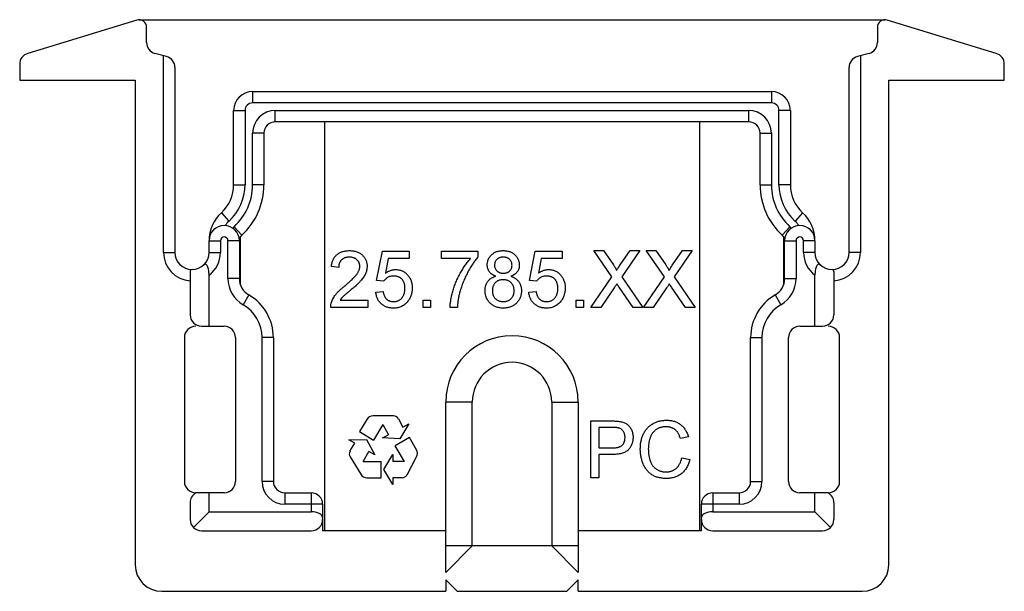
# Model space of a CAD drawing. Header units: millimetres. Extents: x -13 to 13, y 0 to 15.1.
import ezdxf

# ---------------------------------------------------------------- set-up
doc = ezdxf.new("R2010")
doc.units = ezdxf.units.MM

msp = doc.modelspace()

# ---------------------------------------------------------------- linework, layer by layer
at = {"color": 7, "linetype": 'Continuous', "lineweight": 25}
for p, q in [((-9.908, 15.091), (-12.788, 14.211)), ((-9.85, 15.1), (9.85, 15.1)), ((12.788, 14.211), (9.908, 15.091)), ((-9.65, 14.5), (-9.65, 14.9)), ((9.65, 14.9), (9.65, 14.5)), ((-9.122, 14.128), (-9.428, 14.21)), ((-9.2, 8.95), (-9.2, 14.149)), ((9.428, 14.21), (9.122, 14.128)), ((9.2, 14.149), (9.2, 8.95)), ((-13, 13.924), (-13, 13.5)), ((-8.9, 13.839), (-8.9, 8.95)), ((8.9, 8.95), (8.9, 13.839)), ((13, 13.5), (13, 13.924)), ((-13, 13.5), (-9.95, 13.5)), ((-9.95, 13.5), (-9.95, 0.7)), ((9.95, 0.7), (9.95, 13.5)), ((9.95, 13.5), (13, 13.5)), ((-6.85, 13.202), (6.85, 13.202)), ((-6.85, 13.202), (-6.85, 12.902)), ((6.85, 13.202), (6.85, 12.902)), ((6.85, 12.902), (-6.85, 12.902)), ((-7.35, 12.702), (-7.05, 12.702)), ((-7.35, 10.738), (-7.35, 12.702)), ((-7.05, 12.702), (-7.05, 10.738)), ((-6.25, 12.402), (-6.25, 12.702)), ((-6.25, 12.702), (6.25, 12.702)), ((6.25, 12.402), (6.25, 12.702)), ((7.05, 10.738), (7.05, 12.702)), ((7.35, 12.702), (7.05, 12.702)), ((7.35, 12.702), (7.35, 10.738)), ((6.25, 12.402), (-6.25, 12.402)), ((-4.95, 12.402), (-4.95, 1.6)), ((4.95, 12.402), (4.95, 1.6)), ((-6.55, 12.102), (-6.85, 12.102)), ((-6.85, 10.738), (-6.85, 12.102)), ((-6.55, 12.102), (-6.55, 10.738)), ((6.55, 12.102), (6.85, 12.102)), ((6.55, 10.738), (6.55, 12.102)), ((6.85, 12.102), (6.85, 10.738)), ((-7.35, 10.738), (-7.05, 10.738)), ((-6.55, 10.738), (-6.85, 10.738)), ((6.55, 10.738), (6.85, 10.738)), ((7.35, 10.738), (7.05, 10.738)), ((-7.675, 10), (-7.473, 9.779)), ((7.675, 10), (7.473, 9.779)), ((-7.135, 9.41), (-7.338, 9.631)), ((7.135, 9.41), (7.338, 9.631)), ((-8, 8.95), (-8, 9.262)), ((-8, 9.262), (-7.7, 9.262)), ((-7.7, 9.262), (-7.7, 8.95)), ((-7.5, 8.262), (-7.5, 9.262)), ((-7.2, 9.262), (-7.5, 9.262)), ((-7.2, 9.262), (-7.2, 8.262)), ((-7.177, 9.355), (-7.177, 8.112)), ((7.177, 8.112), (7.177, 9.355)), ((7.2, 9.262), (7.5, 9.262)), ((7.2, 8.262), (7.2, 9.262)), ((7.5, 9.262), (7.5, 8.262)), ((7.7, 8.95), (7.7, 9.262)), ((8, 9.262), (7.7, 9.262)), ((8, 9.262), (8, 8.95)), ((-9.2, 8.95), (-8.9, 8.95)), ((-8, 8.95), (-7.7, 8.95)), ((-3.577, 8.212), (-3.423, 8.981)), ((-3.423, 8.981), (-2.712, 8.981)), ((-2.712, 8.981), (-2.712, 8.788)), ((-1.865, 8.981), (-0.904, 8.981)), ((-1.865, 8.788), (-1.865, 8.981)), ((-0.904, 8.981), (-0.904, 8.825)), ((0.462, 8.212), (0.615, 8.981)), ((0.615, 8.981), (1.327, 8.981)), ((1.327, 8.981), (1.327, 8.788)), ((2.163, 9), (2.418, 9)), ((2.64, 8.307), (2.163, 9)), ((2.418, 9), (2.679, 8.62)), ((2.855, 8.62), (3.116, 9)), ((3.374, 9), (2.897, 8.305)), ((3.116, 9), (3.374, 9)), ((3.547, 9), (3.802, 9)), ((4.025, 8.307), (3.547, 9)), ((3.802, 9), (4.064, 8.62)), ((4.24, 8.62), (4.501, 9)), ((4.759, 9), (4.282, 8.305)), ((4.501, 9), (4.759, 9)), ((8, 8.95), (7.7, 8.95)), ((9.2, 8.95), (8.9, 8.95)), ((-3.266, 8.788), (-3.342, 8.4)), ((-2.712, 8.788), (-3.266, 8.788)), ((-1.096, 8.788), (-1.865, 8.788)), ((0.773, 8.788), (0.696, 8.4)), ((1.327, 8.788), (0.773, 8.788)), ((-8.5, 8.45), (-8.5, 7.303)), ((-8, 7.003), (-8, 8.35)), ((-4.577, 8.558), (-4.769, 8.577)), ((8, 7.003), (8, 8.35)), ((8.5, 8.45), (8.5, 7.303)), ((-7.2, 8.262), (-7.5, 8.262)), ((-3.385, 8.192), (-3.577, 8.212)), ((0.654, 8.192), (0.462, 8.212)), ((2.086, 7.5), (2.64, 8.307)), ((2.897, 8.305), (3.451, 7.5)), ((3.471, 7.5), (4.025, 8.307)), ((4.282, 8.305), (4.836, 7.5)), ((7.2, 8.262), (7.5, 8.262)), ((-6.95, 7.829), (-7.1, 7.569)), ((-3.596, 7.904), (-3.404, 7.923)), ((0.442, 7.904), (0.635, 7.923)), ((2.699, 8.016), (2.344, 7.5)), ((3.196, 7.5), (2.831, 8.03)), ((4.084, 8.016), (3.729, 7.5)), ((4.581, 7.5), (4.216, 8.03)), ((6.95, 7.829), (7.1, 7.569)), ((-4.541, 7.692), (-3.808, 7.692)), ((-3.808, 7.692), (-3.808, 7.5)), ((-2.346, 7.692), (-2.154, 7.692)), ((-2.346, 7.5), (-2.346, 7.692)), ((-2.154, 7.692), (-2.154, 7.5)), ((1.692, 7.692), (1.885, 7.692)), ((1.692, 7.5), (1.692, 7.692)), ((1.885, 7.692), (1.885, 7.5)), ((-3.808, 7.5), (-4.788, 7.5)), ((-2.154, 7.5), (-2.346, 7.5)), ((-1.442, 7.5), (-1.635, 7.5)), ((1.885, 7.5), (1.692, 7.5)), ((2.344, 7.5), (2.086, 7.5)), ((3.451, 7.5), (3.196, 7.5)), ((3.729, 7.5), (3.471, 7.5)), ((4.836, 7.5), (4.581, 7.5)), ((-8.2, 7.003), (-7.6, 7.003)), ((7.6, 7.003), (8.2, 7.003)), ((-8.65, 6.703), (-8.65, 2.9)), ((-7.3, 6.703), (-7.3, 2.9)), ((-6.6, 2.9), (-6.6, 6.703)), ((-6.3, 6.703), (-6.6, 6.703)), ((-6.3, 6.703), (-6.3, 2.9)), ((6.3, 6.703), (6.6, 6.703)), ((6.3, 2.9), (6.3, 6.703)), ((6.6, 6.703), (6.6, 2.9)), ((7.3, 2.9), (7.3, 6.703)), ((8.65, 2.9), (8.65, 6.703)), ((-1.75, 0.5), (-1.75, 5)), ((-1.05, 5), (-1.75, 5)), ((-1.05, 1.2), (-1.05, 5)), ((1.05, 5), (1.75, 5)), ((1.05, 5), (1.05, 1.2)), ((1.75, 5), (1.75, 0.5)), ((-3.83, 4.541), (-4.025, 4.224)), ((-3.127, 4.633), (-3.666, 4.633)), ((-3, 4.557), (-2.883, 4.339)), ((-2.725, 4.423), (-2.961, 4.025)), ((-2.883, 4.339), (-2.725, 4.423)), ((2.081, 4.5), (2.632, 4.5)), ((2.081, 3), (2.081, 4.5)), ((-4.025, 4.224), (-3.657, 3.997)), ((-3.408, 4.403), (-3.657, 3.997)), ((-3.408, 4.403), (-3.265, 4.135)), ((2.292, 4.327), (2.292, 3.788)), ((2.65, 4.327), (2.292, 4.327)), ((-4.309, 4.003), (-3.845, 4.011)), ((-4.153, 3.912), (-4.309, 4.003)), ((-4.278, 3.699), (-4.153, 3.912)), ((-3.845, 4.011), (-3.624, 3.604)), ((-3.423, 4.05), (-3.265, 4.135)), ((-2.961, 4.025), (-3.423, 4.05)), ((-2.709, 4.061), (-3.083, 3.843)), ((-2.522, 3.739), (-2.709, 4.061)), ((4.658, 4.083), (4.446, 4.038)), ((-3.933, 3.432), (-3.78, 3.695)), ((-3.624, 3.604), (-3.78, 3.695)), ((-2.843, 3.432), (-3.083, 3.843)), ((2.292, 3.788), (2.654, 3.788)), ((-4.276, 3.551), (-3.993, 3.091)), ((-3.933, 3.432), (-3.457, 3.432)), ((-3.457, 3), (-3.457, 3.432)), ((-3.387, 3.216), (-3.147, 3.612)), ((-3.147, 3.612), (-3.147, 3.432)), ((-2.843, 3.432), (-3.147, 3.432)), ((-2.772, 3.076), (-2.518, 3.552)), ((2.292, 3.615), (2.292, 3)), ((2.66, 3.615), (2.292, 3.615)), ((4.485, 3.529), (4.696, 3.48)), ((-3.147, 2.82), (-3.387, 3.216)), ((-6.3, 2.9), (-6.6, 2.9)), ((-3.83, 3), (-3.457, 3)), ((-3.147, 3), (-3.147, 2.82)), ((-2.9, 3), (-3.147, 3)), ((2.292, 3), (2.081, 3)), ((6.3, 2.9), (6.6, 2.9)), ((-7.6, 2.6), (-8.35, 2.6)), ((-8, 2.1), (-8, 2.6)), ((-6, 2.6), (-6, 2.3)), ((-6, 2.6), (-5.3, 2.6)), ((-5.3, 2.6), (-5.3, 2.1)), ((5.3, 2.6), (5.3, 2.1)), ((5.3, 2.6), (6, 2.6)), ((6, 2.6), (6, 2.3)), ((8.35, 2.6), (7.6, 2.6)), ((8, 2.1), (8, 2.6)), ((-8.5, 2.34), (-8.5, 1.9)), ((8.5, 2.34), (8.5, 1.9)), ((-8, 2.1), (-8.412, 1.688)), ((-8, 2.1), (-5.3, 2.1)), ((-5, 2.3), (-6, 2.3)), ((-5, 2.3), (-5, 1.6)), ((5, 1.6), (5, 2.3)), ((6, 2.3), (5, 2.3)), ((5.3, 2.1), (8, 2.1)), ((8.412, 1.688), (8, 2.1)), ((-8.2, 1.6), (-5.3, 1.6)), ((-1.75, 1.6), (-5, 1.6)), ((5, 1.6), (1.75, 1.6)), ((5.3, 1.6), (8.2, 1.6)), ((-1.75, 0.5), (-1.05, 1.2)), ((1.75, 1.2), (-1.75, 1.2)), ((1.05, 1.2), (1.75, 0.5)), ((-1.75, 0.3), (-1.75, 0)), ((-1.45, 0), (-1.75, 0.3)), ((1.75, 0.3), (1.45, 0)), ((1.75, 0), (1.75, 0.3)), ((-9.25, 0), (-1.75, 0)), ((-1.45, 0), (1.45, 0)), ((1.75, 0), (9.25, 0))]:
    msp.add_line(p, q, dxfattribs=at)
at = {"color": 7, "linetype": 'Continuous', "lineweight": 25, "flags": 128}
for points in [[(-5, 1.95), (-5.006, 1.979), (-5.023, 2.007), (-5.051, 2.033), (-5.088, 2.056), (-5.133, 2.075), (-5.185, 2.089), (-5.241, 2.097), (-5.3, 2.1)], [(5.3, 2.1), (5.241, 2.097), (5.185, 2.089), (5.133, 2.075), (5.088, 2.056), (5.051, 2.033), (5.023, 2.007), (5.006, 1.979), (5, 1.95)]]:
    msp.add_lwpolyline(points, dxfattribs=at)
at = {"color": 7, "linetype": 'Continuous', "lineweight": 25}
for centre, radius, start, end in [((-9.85, 14.9), 0.2, 0, 107), ((9.85, 14.9), 0.2, 73, 180), ((-9.35, 14.5), 0.3, 180, 255), ((9.35, 14.5), 0.3, 285, 0), ((-12.7, 13.924), 0.3, 107, 180), ((-9.2, 13.839), 0.3, 0, 75), ((9.2, 13.839), 0.3, 105, 180), ((12.7, 13.924), 0.3, 0, 73), ((-6.85, 12.702), 0.5, 90, 180), ((6.85, 12.702), 0.5, 0, 90), ((-6.85, 12.702), 0.2, 90, 180), ((6.85, 12.702), 0.2, 0, 90), ((-6.25, 12.102), 0.6, 90, 180), ((6.25, 12.102), 0.6, 0, 90), ((-6.25, 12.102), 0.3, 90, 180), ((6.25, 12.102), 0.3, 0, 90), ((-8.35, 10.738), 1, 312.4542, 0), ((-8.35, 10.738), 1.3, 312.4542, 0), ((-8.35, 10.738), 1.5, 312.4542, 0), ((-8.35, 10.738), 1.8, 312.4542, 0), ((8.35, 10.738), 1.8, 180, 227.5458), ((8.35, 10.738), 1.5, 180, 227.5458), ((8.35, 10.738), 1.3, 180, 227.5458), ((8.35, 10.738), 1, 180, 227.5458), ((-7, 9.262), 1, 132.4542, 180), ((7, 9.262), 1, 0, 47.5458), ((-7.6, 9.262), 0.4, 0, 180), ((-7, 9.262), 0.7, 132.4542, 145.2281), ((-7, 9.262), 0.5, 132.4542, 138.5904), ((7.6, 9.262), 0.4, 0, 180), ((7, 9.262), 0.5, 41.4096, 47.5458), ((7, 9.262), 0.7, 34.7719, 47.5458), ((-7.6, 9.262), 0.1, 0, 180), ((-7, 9.262), 0.2, 132.4542, 180), ((7, 9.262), 0.2, 0, 47.5458), ((7.6, 9.262), 0.1, 0, 180), ((-8.45, 8.95), 0.75, 180, 266.1774), ((-8.45, 8.95), 0.45, 180, 0), ((-8.45, 8.95), 0.75, 306.8699, 0), ((8.45, 8.95), 0.75, 180, 233.1301), ((8.45, 8.95), 0.45, 180, 0), ((8.45, 8.95), 0.75, 273.8226, 0), ((-8.45, 8.45), 0.05, 90, 180), ((8.45, 8.45), 0.05, 0, 90), ((-6.7, 8.262), 0.8, 180, 240), ((-6.7, 8.262), 0.5, 180, 240), ((6.7, 8.262), 0.5, 300, 0), ((6.7, 8.262), 0.8, 300, 0), ((-7.6, 6.703), 1.3, 0, 60), ((7.6, 6.703), 1.3, 120, 180), ((-7.6, 6.703), 1, 0, 60), ((7.6, 6.703), 1, 120, 180), ((-8.2, 7.303), 0.3, 180, 270), ((8.2, 7.303), 0.3, 270, 0), ((-8.35, 6.703), 0.3, 90, 180), ((-7.6, 6.703), 0.3, 0, 90), ((7.6, 6.703), 0.3, 90, 180), ((8.35, 6.703), 0.3, 0, 90), ((0, 5), 1.75, 0, 180), ((0, 5), 1.05, 0, 180), ((-3.666, 4.441), 0.192, 90, 148.3925), ((-3.127, 4.489), 0.144, 28.1361, 90), ((-4.153, 3.626), 0.144, 149.7436, 211.6075), ((-2.688, 3.642), 0.192, 331.8639, 30.2564), ((-8.35, 2.9), 0.3, 180, 270), ((-7.6, 2.9), 0.3, 270, 0), ((-6, 2.9), 0.6, 180, 270), ((-6, 2.9), 0.3, 180, 270), ((-3.83, 3.192), 0.192, 211.6075, 270), ((-2.9, 3.144), 0.144, 270, 331.8639), ((6, 2.9), 0.6, 270, 0), ((6, 2.9), 0.3, 270, 0), ((7.6, 2.9), 0.3, 180, 270), ((8.35, 2.9), 0.3, 270, 0), ((-8.2, 2.34), 0.3, 120, 180), ((5.3, 2.3), 0.3, 90, 180), ((8.2, 2.34), 0.3, 0, 60), ((-5.3, 2.3), 0.3, 0, 90), ((-8.2, 1.9), 0.3, 180, 270), ((-5.3, 1.9), 0.3, 270, 0), ((5.3, 1.9), 0.3, 180, 270), ((8.2, 1.9), 0.3, 270, 0), ((-9.25, 0.7), 0.7, 180, 270), ((9.25, 0.7), 0.7, 270, 0)]:
    msp.add_arc(centre, radius, start, end, dxfattribs=at)
for points, knots in [([(-4.769, 8.577), (-4.767, 8.594), (-4.763, 8.626), (-4.754, 8.674), (-4.741, 8.717), (-4.724, 8.759), (-4.704, 8.797), (-4.682, 8.832), (-4.655, 8.863), (-4.625, 8.892), (-4.593, 8.918), (-4.557, 8.94), (-4.519, 8.958), (-4.478, 8.974), (-4.434, 8.985), (-4.388, 8.994), (-4.339, 8.999), (-4.306, 9), (-4.288, 9)], [0, 0, 0, 0, 0.070675, 0.137493, 0.201473, 0.262869, 0.32255, 0.380737, 0.43822, 0.495487, 0.553484, 0.611346, 0.670644, 0.731587, 0.794183, 0.859445, 0.928208, 1, 1, 1, 1]), ([(-4.288, 9), (-4.271, 9), (-4.237, 8.999), (-4.188, 8.993), (-4.142, 8.984), (-4.098, 8.971), (-4.057, 8.954), (-4.019, 8.934), (-3.983, 8.91), (-3.951, 8.882), (-3.922, 8.851), (-3.896, 8.819), (-3.875, 8.784), (-3.857, 8.748), (-3.844, 8.71), (-3.834, 8.67), (-3.828, 8.629), (-3.827, 8.6), (-3.827, 8.586)], [0, 0, 0, 0, 0.074712, 0.145539, 0.213339, 0.278615, 0.342094, 0.40389, 0.465063, 0.526577, 0.587328, 0.64638, 0.704345, 0.761672, 0.819418, 0.878039, 0.937796, 1, 1, 1, 1]), ([(-0.654, 8.622), (-0.654, 8.635), (-0.653, 8.661), (-0.647, 8.698), (-0.638, 8.735), (-0.626, 8.769), (-0.61, 8.803), (-0.59, 8.834), (-0.566, 8.864), (-0.539, 8.891), (-0.509, 8.917), (-0.477, 8.939), (-0.442, 8.958), (-0.405, 8.973), (-0.365, 8.985), (-0.323, 8.994), (-0.279, 8.999), (-0.249, 9), (-0.233, 9)], [0, 0, 0, 0, 0.062131, 0.121966, 0.18057, 0.238576, 0.296, 0.354359, 0.413781, 0.475098, 0.53728, 0.598918, 0.661235, 0.724322, 0.789217, 0.856397, 0.926508, 1, 1, 1, 1]), ([(-0.233, 9), (-0.218, 9), (-0.187, 8.999), (-0.143, 8.994), (-0.1, 8.985), (-0.06, 8.973), (-0.023, 8.957), (0.013, 8.938), (0.046, 8.915), (0.076, 8.889), (0.103, 8.861), (0.127, 8.83), (0.147, 8.799), (0.164, 8.765), (0.176, 8.73), (0.186, 8.694), (0.191, 8.656), (0.192, 8.63), (0.192, 8.617)], [0, 0, 0, 0, 0.073201, 0.142587, 0.209625, 0.274883, 0.337931, 0.400462, 0.462501, 0.525005, 0.586689, 0.646813, 0.705215, 0.762881, 0.820728, 0.879295, 0.938511, 1, 1, 1, 1]), ([(-8, 8.35), (-8, 8.394), (-8.003, 8.437), (-8.016, 8.52), (-8.026, 8.559), (-8.054, 8.62), (-8.073, 8.638), (-8.112, 8.643), (-8.132, 8.631), (-8.15, 8.615)], [0, 0, 0, 0, 0.25, 0.25, 0.5, 0.5, 0.75, 0.75, 1, 1, 1, 1]), ([(-4.293, 8.827), (-4.303, 8.827), (-4.324, 8.826), (-4.353, 8.823), (-4.382, 8.818), (-4.408, 8.81), (-4.434, 8.8), (-4.457, 8.787), (-4.479, 8.773), (-4.499, 8.756), (-4.517, 8.737), (-4.533, 8.717), (-4.546, 8.694), (-4.557, 8.67), (-4.566, 8.645), (-4.572, 8.617), (-4.576, 8.588), (-4.577, 8.568), (-4.577, 8.558)], [0, 0, 0, 0, 0.0706965, 0.1383582, 0.2033699, 0.2657002, 0.3272559, 0.3865123, 0.4458583, 0.5051731, 0.5637798, 0.6223431, 0.6808236, 0.7397952, 0.8008012, 0.8642395, 0.9306311, 1, 1, 1, 1]), ([(-4.422, 8.061), (-4.403, 8.077), (-4.366, 8.109), (-4.314, 8.155), (-4.266, 8.198), (-4.223, 8.239), (-4.185, 8.276), (-4.153, 8.311), (-4.124, 8.342), (-4.101, 8.372), (-4.081, 8.399), (-4.065, 8.426), (-4.051, 8.453), (-4.039, 8.48), (-4.03, 8.506), (-4.024, 8.532), (-4.02, 8.558), (-4.019, 8.576), (-4.019, 8.584)], [0, 0, 0, 0, 0.11141, 0.214526, 0.309417, 0.396087, 0.474284, 0.544374, 0.60642, 0.660582, 0.709794, 0.756451, 0.800767, 0.843168, 0.884295, 0.923885, 0.962359, 1, 1, 1, 1]), ([(-4.019, 8.584), (-4.019, 8.593), (-4.02, 8.609), (-4.024, 8.633), (-4.029, 8.657), (-4.038, 8.679), (-4.048, 8.7), (-4.062, 8.72), (-4.077, 8.739), (-4.095, 8.757), (-4.114, 8.774), (-4.136, 8.788), (-4.158, 8.8), (-4.182, 8.81), (-4.208, 8.817), (-4.235, 8.823), (-4.263, 8.826), (-4.283, 8.827), (-4.293, 8.827)], [0, 0, 0, 0, 0.061762, 0.121174, 0.179421, 0.236843, 0.294322, 0.353191, 0.412721, 0.474522, 0.537057, 0.599591, 0.662367, 0.725246, 0.790316, 0.857724, 0.927232, 1, 1, 1, 1]), ([(-3.827, 8.586), (-3.827, 8.571), (-3.828, 8.541), (-3.835, 8.497), (-3.846, 8.453), (-3.86, 8.409), (-3.88, 8.365), (-3.906, 8.32), (-3.937, 8.274), (-3.967, 8.235), (-3.995, 8.202), (-4.02, 8.175), (-4.049, 8.146), (-4.081, 8.115), (-4.116, 8.082), (-4.155, 8.046), (-4.198, 8.009), (-4.228, 7.984), (-4.243, 7.971)], [0, 0, 0, 0, 0.057945, 0.116018, 0.174826, 0.234683, 0.296827, 0.364061, 0.436192, 0.51426, 0.556976, 0.604856, 0.657675, 0.715751, 0.77884, 0.847501, 0.921228, 1, 1, 1, 1]), ([(-1.635, 7.5), (-1.634, 7.515), (-1.633, 7.546), (-1.629, 7.593), (-1.623, 7.642), (-1.616, 7.694), (-1.606, 7.748), (-1.594, 7.804), (-1.579, 7.863), (-1.558, 7.944), (-1.527, 8.046), (-1.481, 8.167), (-1.429, 8.285), (-1.379, 8.382), (-1.336, 8.457), (-1.303, 8.511), (-1.27, 8.563), (-1.236, 8.612), (-1.202, 8.66), (-1.168, 8.705), (-1.133, 8.748), (-1.108, 8.775), (-1.096, 8.788)], [0, 0, 0, 0, 0.031516, 0.06481, 0.099912, 0.136676, 0.175144, 0.215766, 0.258158, 0.302294, 0.392742, 0.4833, 0.574414, 0.666292, 0.71201, 0.756373, 0.799815, 0.841961, 0.882843, 0.922918, 0.961966, 1, 1, 1, 1]), ([(-0.904, 8.825), (-0.915, 8.812), (-0.938, 8.785), (-0.972, 8.742), (-1.006, 8.696), (-1.039, 8.647), (-1.072, 8.595), (-1.106, 8.54), (-1.139, 8.482), (-1.183, 8.401), (-1.235, 8.297), (-1.289, 8.169), (-1.337, 8.039), (-1.363, 7.952), (-1.376, 7.908)], [0, 0, 0, 0, 0.050273, 0.102792, 0.157615, 0.214634, 0.274064, 0.335948, 0.400322, 0.467079, 0.602073, 0.735748, 0.868203, 1, 1, 1, 1]), ([(-0.427, 8.323), (-0.445, 8.33), (-0.48, 8.344), (-0.527, 8.371), (-0.567, 8.402), (-0.599, 8.439), (-0.624, 8.479), (-0.641, 8.523), (-0.652, 8.571), (-0.653, 8.605), (-0.654, 8.622)], [0, 0, 0, 0, 0.145359, 0.278702, 0.403602, 0.521669, 0.637521, 0.753704, 0.873213, 1, 1, 1, 1]), ([(-0.231, 8.827), (-0.24, 8.827), (-0.257, 8.827), (-0.282, 8.823), (-0.306, 8.819), (-0.328, 8.812), (-0.348, 8.804), (-0.367, 8.793), (-0.385, 8.781), (-0.406, 8.762), (-0.428, 8.736), (-0.447, 8.7), (-0.459, 8.661), (-0.461, 8.634), (-0.462, 8.621)], [0, 0, 0, 0, 0.076236, 0.148618, 0.218239, 0.284252, 0.348258, 0.410656, 0.472862, 0.534195, 0.653476, 0.767767, 0.881713, 1, 1, 1, 1]), ([(-0.462, 8.621), (-0.461, 8.605), (-0.46, 8.576), (-0.448, 8.534), (-0.429, 8.496), (-0.407, 8.469), (-0.386, 8.45), (-0.368, 8.438), (-0.349, 8.427), (-0.328, 8.419), (-0.306, 8.412), (-0.282, 8.408), (-0.256, 8.404), (-0.238, 8.404), (-0.229, 8.404)], [0, 0, 0, 0, 0.1273939, 0.2461816, 0.361268, 0.4771403, 0.5363266, 0.5956719, 0.656619, 0.7188356, 0.7835816, 0.8515878, 0.9239265, 1, 1, 1, 1]), ([(0, 8.612), (-0.001, 8.626), (-0.002, 8.655), (-0.014, 8.696), (-0.034, 8.733), (-0.056, 8.76), (-0.077, 8.78), (-0.095, 8.792), (-0.114, 8.803), (-0.134, 8.812), (-0.156, 8.819), (-0.18, 8.823), (-0.205, 8.827), (-0.222, 8.827), (-0.231, 8.827)], [0, 0, 0, 0, 0.123386, 0.241435, 0.357449, 0.476714, 0.53789, 0.59927, 0.660352, 0.723007, 0.787876, 0.85536, 0.925373, 1, 1, 1, 1]), ([(-0.229, 8.404), (-0.22, 8.404), (-0.203, 8.404), (-0.177, 8.407), (-0.154, 8.412), (-0.132, 8.418), (-0.111, 8.427), (-0.092, 8.437), (-0.075, 8.449), (-0.054, 8.468), (-0.032, 8.495), (-0.014, 8.531), (-0.002, 8.57), (-0.001, 8.598), (0, 8.612)], [0, 0, 0, 0, 0.0768427, 0.1498391, 0.2183794, 0.284997, 0.3476577, 0.4098472, 0.4699358, 0.5304196, 0.6487517, 0.7637749, 0.8787495, 1, 1, 1, 1]), ([(0.192, 8.617), (0.192, 8.6), (0.191, 8.568), (0.18, 8.521), (0.163, 8.478), (0.138, 8.438), (0.107, 8.402), (0.068, 8.371), (0.022, 8.344), (-0.012, 8.33), (-0.03, 8.323)], [0, 0, 0, 0, 0.1248351, 0.2447781, 0.360989, 0.4779642, 0.5969221, 0.7215908, 0.8550979, 1, 1, 1, 1]), ([(2.679, 8.62), (2.686, 8.611), (2.698, 8.593), (2.715, 8.568), (2.728, 8.545), (2.74, 8.526), (2.748, 8.509), (2.754, 8.496), (2.757, 8.486), (2.757, 8.48), (2.757, 8.477)], [0, 0, 0, 0, 0.2095384, 0.3932057, 0.5541511, 0.6893818, 0.8022796, 0.8899516, 0.9560592, 1, 1, 1, 1]), ([(2.757, 8.477), (2.764, 8.486), (2.778, 8.507), (2.8, 8.54), (2.827, 8.578), (2.845, 8.605), (2.855, 8.62)], [0, 0, 0, 0, 0.195959, 0.429465, 0.696675, 1, 1, 1, 1]), ([(4.064, 8.62), (4.07, 8.611), (4.082, 8.593), (4.099, 8.568), (4.113, 8.545), (4.124, 8.526), (4.133, 8.509), (4.139, 8.496), (4.142, 8.486), (4.142, 8.48), (4.142, 8.477)], [0, 0, 0, 0, 0.209538, 0.393206, 0.554151, 0.689382, 0.80228, 0.889952, 0.956059, 1, 1, 1, 1]), ([(4.142, 8.477), (4.148, 8.486), (4.162, 8.507), (4.185, 8.54), (4.211, 8.578), (4.23, 8.605), (4.24, 8.62)], [0, 0, 0, 0, 0.1959591, 0.4294655, 0.6966747, 1, 1, 1, 1]), ([(8.15, 8.615), (8.132, 8.631), (8.112, 8.643), (8.073, 8.638), (8.054, 8.62), (8.026, 8.559), (8.016, 8.52), (8.003, 8.437), (8, 8.394), (8, 8.35)], [0, 0, 0, 0, 0.25, 0.25, 0.5, 0.5, 0.75, 0.75, 1, 1, 1, 1]), ([(-3.128, 8.327), (-3.143, 8.326), (-3.172, 8.326), (-3.213, 8.319), (-3.25, 8.307), (-3.284, 8.29), (-3.314, 8.27), (-3.34, 8.247), (-3.365, 8.221), (-3.378, 8.202), (-3.385, 8.192)], [0, 0, 0, 0, 0.14786, 0.283561, 0.412369, 0.534236, 0.652692, 0.768663, 0.883652, 1, 1, 1, 1]), ([(-3.342, 8.4), (-3.332, 8.408), (-3.311, 8.424), (-3.278, 8.444), (-3.245, 8.461), (-3.212, 8.475), (-3.178, 8.486), (-3.144, 8.494), (-3.11, 8.499), (-3.086, 8.5), (-3.075, 8.5)], [0, 0, 0, 0, 0.136729, 0.268515, 0.395529, 0.52, 0.640496, 0.761236, 0.880107, 1, 1, 1, 1]), ([(-2.827, 8.003), (-2.827, 8.015), (-2.828, 8.039), (-2.831, 8.074), (-2.837, 8.106), (-2.845, 8.137), (-2.856, 8.166), (-2.869, 8.193), (-2.885, 8.217), (-2.902, 8.24), (-2.923, 8.261), (-2.945, 8.278), (-2.97, 8.294), (-2.997, 8.306), (-3.027, 8.315), (-3.059, 8.322), (-3.093, 8.326), (-3.116, 8.327), (-3.128, 8.327)], [0, 0, 0, 0, 0.072866, 0.141887, 0.207453, 0.270438, 0.331641, 0.390108, 0.448069, 0.505503, 0.562488, 0.619084, 0.676416, 0.735452, 0.796241, 0.860406, 0.928305, 1, 1, 1, 1]), ([(-3.075, 8.5), (-3.06, 8.5), (-3.03, 8.499), (-2.986, 8.492), (-2.944, 8.482), (-2.903, 8.467), (-2.865, 8.447), (-2.829, 8.424), (-2.794, 8.396), (-2.761, 8.364), (-2.732, 8.329), (-2.705, 8.292), (-2.684, 8.251), (-2.666, 8.209), (-2.652, 8.163), (-2.642, 8.116), (-2.636, 8.066), (-2.635, 8.032), (-2.635, 8.014)], [0, 0, 0, 0, 0.061997, 0.122088, 0.181375, 0.239508, 0.297836, 0.35688, 0.417282, 0.47964, 0.5425, 0.604962, 0.666991, 0.730216, 0.794173, 0.860458, 0.928578, 1, 1, 1, 1]), ([(-0.712, 7.942), (-0.711, 7.954), (-0.711, 7.977), (-0.708, 8.012), (-0.701, 8.045), (-0.693, 8.076), (-0.683, 8.107), (-0.671, 8.135), (-0.655, 8.162), (-0.638, 8.188), (-0.618, 8.212), (-0.597, 8.234), (-0.573, 8.253), (-0.548, 8.272), (-0.52, 8.287), (-0.491, 8.301), (-0.46, 8.313), (-0.438, 8.32), (-0.427, 8.323)], [0, 0, 0, 0, 0.069834, 0.137027, 0.201482, 0.26454, 0.325973, 0.386386, 0.445761, 0.505612, 0.565114, 0.62475, 0.684179, 0.744219, 0.805179, 0.868395, 0.933204, 1, 1, 1, 1]), ([(-0.03, 8.323), (-0.019, 8.319), (0.003, 8.311), (0.034, 8.297), (0.063, 8.281), (0.091, 8.264), (0.116, 8.245), (0.139, 8.224), (0.16, 8.202), (0.179, 8.177), (0.196, 8.151), (0.21, 8.124), (0.222, 8.096), (0.233, 8.067), (0.241, 8.036), (0.246, 8.004), (0.249, 7.971), (0.25, 7.948), (0.25, 7.937)], [0, 0, 0, 0, 0.069013, 0.135236, 0.199611, 0.262419, 0.323723, 0.383765, 0.443773, 0.503795, 0.563823, 0.623484, 0.683469, 0.743591, 0.805727, 0.868616, 0.933278, 1, 1, 1, 1]), ([(0.91, 8.327), (0.896, 8.326), (0.867, 8.326), (0.826, 8.319), (0.788, 8.307), (0.755, 8.29), (0.725, 8.27), (0.698, 8.247), (0.674, 8.221), (0.661, 8.202), (0.654, 8.192)], [0, 0, 0, 0, 0.14786, 0.283561, 0.412369, 0.534236, 0.652692, 0.768663, 0.883652, 1, 1, 1, 1]), ([(0.696, 8.4), (0.707, 8.408), (0.728, 8.424), (0.76, 8.444), (0.793, 8.461), (0.826, 8.475), (0.86, 8.486), (0.894, 8.494), (0.929, 8.499), (0.952, 8.5), (0.964, 8.5)], [0, 0, 0, 0, 0.136729, 0.268515, 0.395529, 0.52, 0.640496, 0.761236, 0.880107, 1, 1, 1, 1]), ([(1.212, 8.003), (1.211, 8.015), (1.211, 8.039), (1.207, 8.074), (1.201, 8.106), (1.193, 8.137), (1.182, 8.166), (1.169, 8.193), (1.154, 8.217), (1.136, 8.24), (1.116, 8.261), (1.093, 8.278), (1.068, 8.294), (1.041, 8.306), (1.012, 8.315), (0.98, 8.322), (0.946, 8.326), (0.922, 8.327), (0.91, 8.327)], [0, 0, 0, 0, 0.072866, 0.141887, 0.207453, 0.270438, 0.331641, 0.390108, 0.448069, 0.505503, 0.562488, 0.619084, 0.676416, 0.735452, 0.796241, 0.860406, 0.928305, 1, 1, 1, 1]), ([(0.964, 8.5), (0.979, 8.5), (1.009, 8.499), (1.053, 8.492), (1.095, 8.482), (1.135, 8.467), (1.173, 8.447), (1.21, 8.424), (1.245, 8.396), (1.277, 8.364), (1.307, 8.329), (1.333, 8.292), (1.355, 8.251), (1.373, 8.209), (1.387, 8.163), (1.397, 8.116), (1.403, 8.066), (1.403, 8.032), (1.404, 8.014)], [0, 0, 0, 0, 0.061997, 0.122088, 0.181375, 0.239508, 0.297836, 0.35688, 0.417282, 0.47964, 0.5425, 0.604962, 0.666991, 0.730216, 0.794173, 0.860458, 0.928578, 1, 1, 1, 1]), ([(-4.768, 7.633), (-4.762, 7.651), (-4.749, 7.687), (-4.723, 7.738), (-4.692, 7.79), (-4.662, 7.831), (-4.634, 7.865), (-4.611, 7.891), (-4.586, 7.918), (-4.558, 7.945), (-4.527, 7.973), (-4.495, 8.002), (-4.46, 8.032), (-4.435, 8.051), (-4.422, 8.061)], [0, 0, 0, 0, 0.100388, 0.204407, 0.310686, 0.422157, 0.480685, 0.543238, 0.6095, 0.679555, 0.753841, 0.831641, 0.913813, 1, 1, 1, 1]), ([(-0.235, 8.231), (-0.246, 8.231), (-0.267, 8.23), (-0.297, 8.226), (-0.326, 8.22), (-0.353, 8.211), (-0.379, 8.199), (-0.402, 8.185), (-0.424, 8.169), (-0.444, 8.149), (-0.462, 8.128), (-0.477, 8.106), (-0.49, 8.083), (-0.501, 8.057), (-0.509, 8.031), (-0.515, 8.004), (-0.519, 7.975), (-0.519, 7.955), (-0.519, 7.945)], [0, 0, 0, 0, 0.070952, 0.139089, 0.20356, 0.266424, 0.327517, 0.387861, 0.447899, 0.508819, 0.569482, 0.629036, 0.688378, 0.748068, 0.80863, 0.870231, 0.933683, 1, 1, 1, 1]), ([(0.058, 7.939), (0.057, 7.95), (0.057, 7.97), (0.053, 8), (0.047, 8.028), (0.039, 8.055), (0.027, 8.08), (0.014, 8.105), (-0.003, 8.127), (-0.021, 8.148), (-0.041, 8.168), (-0.064, 8.185), (-0.088, 8.199), (-0.114, 8.211), (-0.142, 8.22), (-0.171, 8.226), (-0.203, 8.23), (-0.224, 8.231), (-0.235, 8.231)], [0, 0, 0, 0, 0.0666162, 0.1304239, 0.192671, 0.2529685, 0.3128804, 0.3722003, 0.4319271, 0.4924217, 0.5527712, 0.6132624, 0.6735565, 0.7343198, 0.7968581, 0.861769, 0.9288631, 1, 1, 1, 1]), ([(2.77, 8.119), (2.762, 8.108), (2.748, 8.087), (2.728, 8.059), (2.712, 8.036), (2.703, 8.022), (2.699, 8.016)], [0, 0, 0, 0, 0.326889, 0.601754, 0.825221, 1, 1, 1, 1]), ([(2.831, 8.03), (2.821, 8.045), (2.8, 8.075), (2.78, 8.105), (2.77, 8.119)], [0, 0, 0, 0, 0.505782, 1, 1, 1, 1]), ([(4.154, 8.119), (4.146, 8.108), (4.132, 8.087), (4.113, 8.059), (4.097, 8.036), (4.088, 8.022), (4.084, 8.016)], [0, 0, 0, 0, 0.326889, 0.601754, 0.825221, 1, 1, 1, 1]), ([(4.216, 8.03), (4.205, 8.045), (4.185, 8.075), (4.164, 8.105), (4.154, 8.119)], [0, 0, 0, 0, 0.505782, 1, 1, 1, 1]), ([(-4.243, 7.971), (-4.256, 7.96), (-4.281, 7.939), (-4.317, 7.91), (-4.349, 7.883), (-4.378, 7.859), (-4.403, 7.837), (-4.425, 7.819), (-4.442, 7.803), (-4.47, 7.778), (-4.504, 7.743), (-4.529, 7.709), (-4.541, 7.692)], [0, 0, 0, 0, 0.1241997, 0.2368297, 0.339495, 0.4312535, 0.5114549, 0.581223, 0.6404954, 0.6883082, 0.850333, 1, 1, 1, 1]), ([(-3.13, 7.481), (-3.146, 7.481), (-3.178, 7.482), (-3.224, 7.487), (-3.268, 7.496), (-3.31, 7.509), (-3.349, 7.525), (-3.386, 7.545), (-3.421, 7.569), (-3.454, 7.596), (-3.483, 7.626), (-3.51, 7.659), (-3.533, 7.694), (-3.552, 7.731), (-3.569, 7.771), (-3.581, 7.813), (-3.591, 7.858), (-3.594, 7.888), (-3.596, 7.904)], [0, 0, 0, 0, 0.069298, 0.135561, 0.199671, 0.261716, 0.322662, 0.382907, 0.443032, 0.503501, 0.563724, 0.62398, 0.683629, 0.743848, 0.805192, 0.867649, 0.932778, 1, 1, 1, 1]), ([(-3.404, 7.923), (-3.402, 7.912), (-3.398, 7.891), (-3.391, 7.861), (-3.382, 7.832), (-3.372, 7.806), (-3.359, 7.782), (-3.346, 7.759), (-3.331, 7.739), (-3.314, 7.721), (-3.296, 7.705), (-3.276, 7.692), (-3.255, 7.68), (-3.233, 7.67), (-3.209, 7.663), (-3.183, 7.658), (-3.157, 7.655), (-3.138, 7.654), (-3.129, 7.654)], [0, 0, 0, 0, 0.077361, 0.15048, 0.219977, 0.286681, 0.349678, 0.41068, 0.469427, 0.526756, 0.583142, 0.638824, 0.695263, 0.752696, 0.810849, 0.871356, 0.934436, 1, 1, 1, 1]), ([(-3.129, 7.654), (-3.117, 7.654), (-3.095, 7.655), (-3.063, 7.659), (-3.032, 7.667), (-3.003, 7.677), (-2.976, 7.69), (-2.951, 7.707), (-2.928, 7.726), (-2.907, 7.749), (-2.888, 7.774), (-2.872, 7.801), (-2.858, 7.83), (-2.846, 7.861), (-2.838, 7.894), (-2.832, 7.928), (-2.827, 7.965), (-2.827, 7.99), (-2.827, 8.003)], [0, 0, 0, 0, 0.065801, 0.128677, 0.188676, 0.247598, 0.304849, 0.361786, 0.419523, 0.478682, 0.53877, 0.598799, 0.660184, 0.722952, 0.787993, 0.855404, 0.926153, 1, 1, 1, 1]), ([(-2.635, 8.014), (-2.635, 7.998), (-2.636, 7.965), (-2.641, 7.916), (-2.65, 7.87), (-2.662, 7.825), (-2.679, 7.782), (-2.699, 7.74), (-2.722, 7.7), (-2.74, 7.675), (-2.749, 7.663)], [0, 0, 0, 0, 0.132462, 0.26165, 0.387547, 0.510782, 0.632675, 0.75466, 0.876523, 1, 1, 1, 1]), ([(-1.376, 7.908), (-1.384, 7.876), (-1.401, 7.812), (-1.42, 7.712), (-1.434, 7.607), (-1.439, 7.536), (-1.442, 7.5)], [0, 0, 0, 0, 0.237217, 0.482586, 0.736847, 1, 1, 1, 1]), ([(-0.231, 7.481), (-0.248, 7.481), (-0.283, 7.482), (-0.333, 7.488), (-0.381, 7.499), (-0.426, 7.513), (-0.468, 7.531), (-0.508, 7.554), (-0.545, 7.581), (-0.58, 7.612), (-0.611, 7.646), (-0.638, 7.682), (-0.66, 7.72), (-0.679, 7.761), (-0.694, 7.803), (-0.704, 7.848), (-0.71, 7.894), (-0.711, 7.926), (-0.712, 7.942)], [0, 0, 0, 0, 0.070442, 0.138089, 0.203178, 0.266139, 0.327929, 0.38919, 0.450254, 0.512347, 0.573843, 0.633933, 0.69346, 0.752479, 0.812386, 0.87307, 0.935184, 1, 1, 1, 1]), ([(-0.519, 7.945), (-0.519, 7.933), (-0.518, 7.908), (-0.512, 7.872), (-0.502, 7.836), (-0.49, 7.8), (-0.472, 7.767), (-0.448, 7.737), (-0.418, 7.712), (-0.384, 7.691), (-0.347, 7.674), (-0.308, 7.663), (-0.269, 7.655), (-0.243, 7.654), (-0.229, 7.654)], [0, 0, 0, 0, 0.079823, 0.159857, 0.239733, 0.321365, 0.402584, 0.483266, 0.566017, 0.653071, 0.741856, 0.828591, 0.914281, 1, 1, 1, 1]), ([(0.25, 7.937), (0.25, 7.921), (0.249, 7.89), (0.242, 7.844), (0.232, 7.801), (0.218, 7.759), (0.199, 7.719), (0.176, 7.681), (0.149, 7.645), (0.118, 7.611), (0.084, 7.581), (0.047, 7.554), (0.007, 7.531), (-0.036, 7.513), (-0.081, 7.498), (-0.129, 7.488), (-0.179, 7.482), (-0.213, 7.481), (-0.231, 7.481)], [0, 0, 0, 0, 0.0636, 0.125297, 0.185569, 0.244698, 0.303717, 0.36292, 0.4233, 0.485177, 0.547083, 0.608525, 0.669965, 0.732299, 0.79565, 0.861055, 0.929122, 1, 1, 1, 1]), ([(-0.229, 7.654), (-0.218, 7.654), (-0.197, 7.654), (-0.166, 7.659), (-0.137, 7.665), (-0.109, 7.673), (-0.084, 7.685), (-0.06, 7.699), (-0.038, 7.715), (-0.018, 7.734), (0, 7.755), (0.015, 7.777), (0.028, 7.801), (0.039, 7.826), (0.047, 7.853), (0.053, 7.88), (0.057, 7.909), (0.057, 7.929), (0.058, 7.939)], [0, 0, 0, 0, 0.071837, 0.139558, 0.204923, 0.267827, 0.328547, 0.388755, 0.44803, 0.508601, 0.569321, 0.628512, 0.687493, 0.747078, 0.807703, 0.86971, 0.933428, 1, 1, 1, 1]), ([(0.908, 7.481), (0.892, 7.481), (0.861, 7.482), (0.814, 7.487), (0.77, 7.496), (0.729, 7.509), (0.689, 7.525), (0.652, 7.545), (0.617, 7.569), (0.585, 7.596), (0.555, 7.626), (0.529, 7.659), (0.506, 7.694), (0.486, 7.731), (0.47, 7.771), (0.457, 7.813), (0.447, 7.858), (0.444, 7.888), (0.442, 7.904)], [0, 0, 0, 0, 0.069298, 0.135561, 0.199671, 0.261716, 0.322662, 0.382907, 0.443032, 0.503501, 0.563724, 0.62398, 0.683629, 0.743848, 0.805192, 0.867649, 0.932778, 1, 1, 1, 1]), ([(0.635, 7.923), (0.637, 7.912), (0.64, 7.891), (0.647, 7.861), (0.656, 7.832), (0.667, 7.806), (0.679, 7.782), (0.692, 7.759), (0.708, 7.739), (0.724, 7.721), (0.742, 7.705), (0.762, 7.692), (0.783, 7.68), (0.806, 7.67), (0.83, 7.663), (0.855, 7.658), (0.882, 7.655), (0.9, 7.654), (0.91, 7.654)], [0, 0, 0, 0, 0.077361, 0.15048, 0.219977, 0.286681, 0.349678, 0.41068, 0.469427, 0.526756, 0.583142, 0.638824, 0.695263, 0.752696, 0.810849, 0.871356, 0.934436, 1, 1, 1, 1]), ([(0.91, 7.654), (0.921, 7.654), (0.943, 7.655), (0.976, 7.659), (1.007, 7.667), (1.035, 7.677), (1.063, 7.69), (1.087, 7.707), (1.111, 7.726), (1.131, 7.749), (1.15, 7.774), (1.167, 7.801), (1.181, 7.83), (1.192, 7.861), (1.201, 7.894), (1.207, 7.928), (1.211, 7.965), (1.211, 7.99), (1.212, 8.003)], [0, 0, 0, 0, 0.065801, 0.128677, 0.188676, 0.247598, 0.304849, 0.361786, 0.419523, 0.478682, 0.53877, 0.598799, 0.660184, 0.722952, 0.787993, 0.855404, 0.926153, 1, 1, 1, 1]), ([(1.404, 8.014), (1.404, 7.998), (1.403, 7.965), (1.397, 7.916), (1.388, 7.87), (1.376, 7.825), (1.36, 7.782), (1.34, 7.74), (1.317, 7.7), (1.298, 7.675), (1.289, 7.663)], [0, 0, 0, 0, 0.132462, 0.26165, 0.387547, 0.510782, 0.632675, 0.75466, 0.876523, 1, 1, 1, 1]), ([(-4.788, 7.5), (-4.788, 7.511), (-4.789, 7.534), (-4.785, 7.568), (-4.779, 7.601), (-4.772, 7.623), (-4.768, 7.633)], [0, 0, 0, 0, 0.252643, 0.50444, 0.750407, 1, 1, 1, 1]), ([(-2.749, 7.663), (-2.761, 7.648), (-2.784, 7.62), (-2.824, 7.583), (-2.868, 7.551), (-2.914, 7.526), (-2.963, 7.505), (-3.016, 7.491), (-3.072, 7.482), (-3.111, 7.481), (-3.13, 7.481)], [0, 0, 0, 0, 0.127893, 0.251579, 0.372793, 0.492778, 0.61359, 0.737809, 0.86618, 1, 1, 1, 1]), ([(1.289, 7.663), (1.277, 7.648), (1.254, 7.62), (1.214, 7.583), (1.171, 7.551), (1.124, 7.526), (1.075, 7.505), (1.022, 7.491), (0.966, 7.482), (0.928, 7.481), (0.908, 7.481)], [0, 0, 0, 0, 0.127893, 0.251579, 0.372793, 0.492778, 0.61359, 0.737809, 0.86618, 1, 1, 1, 1]), ([(2.632, 4.5), (2.675, 4.5), (2.749, 4.498), (2.823, 4.492), (2.854, 4.486)], [0, 0, 0, 0, 0.576853, 1, 1, 1, 1]), ([(2.854, 4.486), (2.888, 4.48), (2.937, 4.468), (2.996, 4.441), (3.035, 4.417), (3.07, 4.389), (3.101, 4.355), (3.129, 4.316), (3.153, 4.272), (3.172, 4.225), (3.191, 4.157), (3.196, 4.105), (3.196, 4.069)], [0, 0, 0, 0, 0.172977, 0.252655, 0.328953, 0.404688, 0.481499, 0.56187, 0.645629, 0.732291, 0.819179, 1, 1, 1, 1]), ([(3.388, 3.761), (3.389, 3.799), (3.391, 3.854), (3.4, 3.927), (3.41, 3.978), (3.422, 4.028), (3.437, 4.076), (3.455, 4.122), (3.475, 4.167), (3.498, 4.208), (3.524, 4.248), (3.551, 4.285), (3.581, 4.319), (3.613, 4.351), (3.648, 4.38), (3.685, 4.406), (3.724, 4.43), (3.765, 4.451), (3.807, 4.469), (3.85, 4.485), (3.894, 4.497), (3.939, 4.507), (4.001, 4.516), (4.048, 4.519), (4.08, 4.519)], [0, 0, 0, 0, 0.097605, 0.144255, 0.189472, 0.233915, 0.277237, 0.319859, 0.361957, 0.403486, 0.443934, 0.483649, 0.522893, 0.561858, 0.600795, 0.640104, 0.679643, 0.7194, 0.758854, 0.798315, 0.837802, 0.877469, 0.917683, 1, 1, 1, 1]), ([(4.08, 4.519), (4.115, 4.519), (4.167, 4.516), (4.234, 4.504), (4.282, 4.492), (4.327, 4.475), (4.37, 4.456), (4.411, 4.432), (4.449, 4.405), (4.485, 4.375), (4.519, 4.342), (4.549, 4.306), (4.577, 4.267), (4.601, 4.226), (4.631, 4.165), (4.648, 4.117), (4.658, 4.083)], [0, 0, 0, 0, 0.134937, 0.198842, 0.261409, 0.322517, 0.382377, 0.442471, 0.502228, 0.562101, 0.621732, 0.681851, 0.742049, 0.803908, 0.867162, 1, 1, 1, 1]), ([(2.823, 4.314), (2.814, 4.316), (2.799, 4.319), (2.776, 4.322), (2.756, 4.324), (2.733, 4.325), (2.698, 4.326), (2.67, 4.327), (2.65, 4.327)], [0, 0, 0, 0, 0.165986, 0.270715, 0.388824, 0.520602, 0.666029, 1, 1, 1, 1]), ([(2.985, 4.063), (2.985, 4.092), (2.98, 4.136), (2.961, 4.19), (2.941, 4.225), (2.917, 4.256), (2.88, 4.29), (2.847, 4.307), (2.823, 4.314)], [0, 0, 0, 0, 0.27688, 0.405407, 0.531833, 0.654225, 0.769811, 1, 1, 1, 1]), ([(4.069, 4.346), (4.043, 4.346), (4.005, 4.344), (3.955, 4.335), (3.92, 4.326), (3.887, 4.315), (3.855, 4.301), (3.825, 4.284), (3.797, 4.265), (3.771, 4.243), (3.747, 4.221), (3.724, 4.196), (3.704, 4.169), (3.686, 4.141), (3.67, 4.111), (3.656, 4.079), (3.64, 4.034), (3.624, 3.976), (3.606, 3.882), (3.6, 3.81), (3.6, 3.762)], [0, 0, 0, 0, 0.091969, 0.135804, 0.178232, 0.219441, 0.260177, 0.30028, 0.340548, 0.380311, 0.419642, 0.459017, 0.498182, 0.53767, 0.577913, 0.618649, 0.660762, 0.745299, 0.829745, 1, 1, 1, 1]), ([(4.446, 4.038), (4.438, 4.063), (4.425, 4.1), (4.404, 4.146), (4.387, 4.177), (4.368, 4.205), (4.348, 4.23), (4.327, 4.253), (4.304, 4.273), (4.28, 4.29), (4.254, 4.305), (4.227, 4.318), (4.198, 4.328), (4.168, 4.336), (4.125, 4.344), (4.092, 4.346), (4.069, 4.346)], [0, 0, 0, 0, 0.151165, 0.220785, 0.28715, 0.350632, 0.411307, 0.469964, 0.526707, 0.582498, 0.638509, 0.694918, 0.75242, 0.811251, 0.871856, 1, 1, 1, 1]), ([(2.654, 3.788), (2.682, 3.789), (2.722, 3.79), (2.773, 3.798), (2.807, 3.806), (2.837, 3.816), (2.865, 3.828), (2.889, 3.843), (2.909, 3.86), (2.927, 3.879), (2.943, 3.9), (2.956, 3.922), (2.966, 3.947), (2.975, 3.973), (2.982, 4.012), (2.985, 4.042), (2.985, 4.063)], [0, 0, 0, 0, 0.169006, 0.244802, 0.314232, 0.378942, 0.439172, 0.495787, 0.549435, 0.602, 0.654255, 0.706905, 0.761202, 0.816862, 0.87467, 1, 1, 1, 1]), ([(3.196, 4.069), (3.196, 4.038), (3.193, 3.993), (3.181, 3.935), (3.168, 3.893), (3.151, 3.854), (3.131, 3.816), (3.108, 3.78), (3.08, 3.746), (3.048, 3.715), (3.01, 3.688), (2.966, 3.665), (2.916, 3.647), (2.86, 3.633), (2.774, 3.618), (2.707, 3.616), (2.66, 3.615)], [0, 0, 0, 0, 0.114213, 0.168892, 0.222626, 0.275651, 0.328725, 0.381659, 0.435953, 0.491264, 0.548993, 0.610417, 0.676248, 0.747409, 0.824866, 1, 1, 1, 1]), ([(4.084, 2.981), (4.046, 2.981), (3.99, 2.983), (3.918, 2.994), (3.867, 3.005), (3.82, 3.018), (3.775, 3.035), (3.734, 3.055), (3.694, 3.078), (3.658, 3.104), (3.624, 3.133), (3.592, 3.164), (3.562, 3.198), (3.535, 3.236), (3.509, 3.275), (3.487, 3.318), (3.466, 3.362), (3.448, 3.409), (3.432, 3.457), (3.419, 3.506), (3.407, 3.555), (3.399, 3.605), (3.39, 3.674), (3.389, 3.726), (3.388, 3.761)], [0, 0, 0, 0, 0.096248, 0.141349, 0.184656, 0.226059, 0.266173, 0.30529, 0.343245, 0.380877, 0.418496, 0.456319, 0.494237, 0.533024, 0.572473, 0.613079, 0.654934, 0.697397, 0.739884, 0.782195, 0.825062, 0.867987, 0.911411, 1, 1, 1, 1]), ([(3.6, 3.762), (3.6, 3.703), (3.606, 3.617), (3.628, 3.508), (3.648, 3.445), (3.667, 3.4), (3.683, 3.367), (3.701, 3.338), (3.721, 3.31), (3.743, 3.285), (3.767, 3.262), (3.792, 3.241), (3.819, 3.223), (3.848, 3.207), (3.877, 3.193), (3.907, 3.18), (3.937, 3.171), (3.968, 3.163), (4.01, 3.156), (4.042, 3.154), (4.064, 3.154)], [0, 0, 0, 0, 0.204375, 0.298069, 0.38707, 0.429726, 0.470901, 0.511122, 0.550179, 0.588354, 0.626683, 0.664452, 0.702515, 0.740481, 0.777618, 0.814716, 0.851527, 0.888098, 0.925112, 1, 1, 1, 1]), ([(4.064, 3.154), (4.09, 3.154), (4.128, 3.157), (4.177, 3.166), (4.211, 3.177), (4.245, 3.19), (4.276, 3.206), (4.306, 3.226), (4.335, 3.248), (4.362, 3.273), (4.386, 3.301), (4.408, 3.333), (4.428, 3.366), (4.446, 3.403), (4.467, 3.457), (4.478, 3.5), (4.485, 3.529)], [0, 0, 0, 0, 0.125111, 0.184688, 0.24321, 0.300888, 0.35837, 0.415761, 0.474387, 0.533966, 0.594008, 0.655072, 0.71861, 0.784375, 0.852991, 1, 1, 1, 1]), ([(4.696, 3.48), (4.687, 3.441), (4.668, 3.385), (4.637, 3.314), (4.611, 3.265), (4.581, 3.221), (4.549, 3.179), (4.514, 3.142), (4.475, 3.108), (4.434, 3.078), (4.391, 3.052), (4.345, 3.03), (4.297, 3.012), (4.247, 2.998), (4.176, 2.985), (4.121, 2.981), (4.084, 2.981)], [0, 0, 0, 0, 0.140016, 0.206197, 0.270156, 0.332001, 0.392755, 0.452579, 0.512253, 0.571532, 0.630152, 0.688769, 0.748164, 0.808703, 0.870256, 1, 1, 1, 1])]:
    msp.add_open_spline(points, degree=3, knots=knots, dxfattribs=at)

doc.saveas('drawing.dxf')
